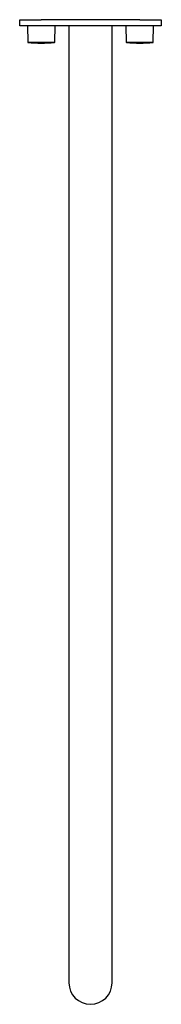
# Model space of a CAD drawing. Header units: millimetres. Extents: x 3999.489 to 3999.604, y 1770.386 to 1771.187.
import ezdxf

# ---------------------------------------------------------------- set-up
doc = ezdxf.new("R2010")
doc.units = ezdxf.units.MM
doc.layers.add('SANINDUSA', color=3, linetype='Continuous')

msp = doc.modelspace()

# ---------------------------------------------------------------- linework, layer by layer
at = {"layer": 'SANINDUSA'}
for p, q in [((3999.48868, 1771.18166), (3999.48868, 1771.18666)), ((3999.48868, 1771.18666), (3999.50598, 1771.18666)), ((3999.50598, 1771.18166), (3999.48868, 1771.18166)), ((3999.49493, 1771.18166), (3999.49517, 1771.16839)), ((3999.58638, 1771.18666), (3999.50598, 1771.18666)), ((3999.58638, 1771.18166), (3999.50598, 1771.18166)), ((3999.51718, 1771.16839), (3999.51743, 1771.18166)), ((3999.52868, 1771.18166), (3999.52868, 1770.49566)), ((3999.56368, 1770.49566), (3999.56368, 1771.18166)), ((3999.57493, 1771.18166), (3999.57517, 1771.16839)), ((3999.58638, 1771.18666), (3999.60368, 1771.18666)), ((3999.60368, 1771.18166), (3999.58638, 1771.18166)), ((3999.59718, 1771.16839), (3999.59743, 1771.18166)), ((3999.60368, 1771.18666), (3999.60368, 1771.18166)), ((3999.51013, 1771.16819), (3999.49535, 1771.16819)), ((3999.517, 1771.16819), (3999.51013, 1771.16819)), ((3999.59013, 1771.16819), (3999.57535, 1771.16819)), ((3999.597, 1771.16819), (3999.59013, 1771.16819)), ((3999.52868, 1770.49566), (3999.52868, 1770.40316)), ((3999.56368, 1770.40316), (3999.56368, 1770.49566))]:
    msp.add_line(p, q, dxfattribs=at)
for centre, radius, start, end in [((3999.49537, 1771.16839), 0.0002, 181.06496, 264.35347), ((3999.50618, 1771.27766), 0.11, 264.35347, 275.64653), ((3999.51698, 1771.16839), 0.0002, 275.64653, 358.93504), ((3999.57537, 1771.16839), 0.0002, 181.06496, 264.35347), ((3999.58618, 1771.27766), 0.11, 264.35347, 275.64653), ((3999.59698, 1771.16839), 0.0002, 275.64653, 358.93504), ((3999.54618, 1770.40316), 0.0175, 180, 0)]:
    msp.add_arc(centre, radius, start, end, dxfattribs=at)

doc.saveas('drawing.dxf')
